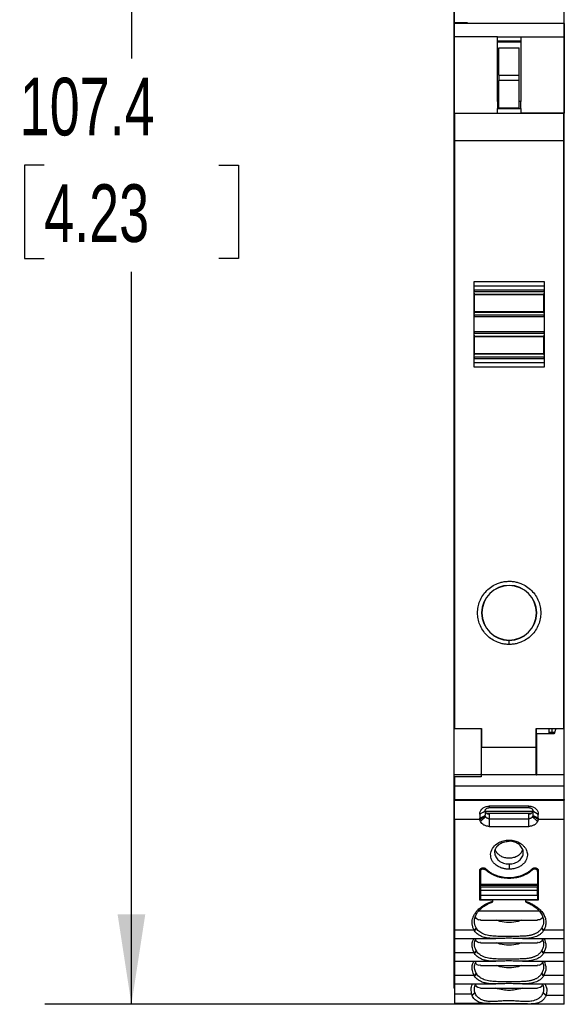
# Model space of a CAD drawing. Header units: millimetres. Extents: x 13 to 546, y 13 to 419.
# Tile 2 of 13: x 178 to 218, y 145 to 217. Entities that reach past the tile are written whole.
import ezdxf

# ---------------------------------------------------------------- set-up
doc = ezdxf.new("R2010")
doc.units = ezdxf.units.MM
doc.header["$LTSCALE"] = 2
doc.layers.add('DIMENSIONS', color=140, linetype='Continuous', lineweight=25)
doc.styles.add('SLDTEXTSTYLE0', font='TXT', dxfattribs={"width": 0.7})
doc.dimstyles.new('SLDDIMSTYLE1', dxfattribs={"dimtxt": 4.316016, "dimasz": 6.604, "dimexe": 0, "dimexo": 0.0625, "dimgap": 1.079004, "dimtad": 0, "dimtih": 1, "dimtoh": 1, "dimrnd": 1e-09, "dimzin": 12, "dimdsep": 46, "dimtxsty": 'SLDTEXTSTYLE0', "dimsah": 1, "dimcen": 0.09, "dimadec": 0, "dimazin": 3, "dimtfac": 1, "dimtofl": 0, "dimtmove": 0, "dimatfit": 3, "dimfxl": 0, "dimfrac": 2, "dimtolj": 1, "dimtzin": 12, "dimarcsym": 0})

# ---------------------------------------------------------------- blocks, each defined once
blk = doc.blocks.new('_D_1')
at = {"layer": 'DIMENSIONS'}
for p, q in [((215.604, 252.252), (180.01, 252.252)), ((186.36, 252.252), (186.36, 214.289)), ((179.947, 206.463), (178.498, 206.463)), ((178.498, 206.463), (178.498, 199.603)), ((192.772, 206.463), (194.222, 206.463)), ((194.222, 206.463), (194.222, 199.603)), ((178.498, 199.603), (179.947, 199.603)), ((194.222, 199.603), (192.772, 199.603)), ((186.36, 144.83), (186.36, 198.637)), ((215.604, 144.83), (180.01, 144.83))]:
    blk.add_line(p, q, dxfattribs=at)
for points in [[(186.36, 252.252), (185.344, 245.648), (187.376, 245.648)], [(186.36, 144.83), (187.376, 151.434), (185.344, 151.434)]]:
    blk.add_solid(points, dxfattribs=at)
at = {"layer": 'DIMENSIONS', "char_height": 4.2333, "attachment_point": 1, "style": 'SLDTEXTSTYLE0'}
for s, insert in [('107.4', (178.152, 212.886)), ('4.23', (179.947, 205.06))]:
    blk.add_mtext(s, dxfattribs=dict(at, insert=insert))

msp = doc.modelspace()

# ---------------------------------------------------------------- linework, layer by layer
for p, q in [((210.044, 217.78), (210.044, 216.844)), ((210.094, 216.928), (210.094, 218.371)), ((218.144, 216.884), (218.144, 218.371)), ((210.056, 216.844), (210.044, 216.844)), ((210.044, 216.844), (210.044, 215.544)), ((210.056, 207.414), (210.056, 216.884)), ((210.056, 216.884), (210.063, 216.882)), ((210.056, 216.884), (218.156, 216.884)), ((218.148, 216.882), (210.063, 216.882)), ((211.044, 216.928), (210.094, 216.928)), ((210.094, 216.884), (210.094, 216.928)), ((211.044, 216.928), (211.044, 216.884)), ((218.148, 216.882), (218.156, 216.884)), ((218.156, 207.414), (218.156, 216.884)), ((210.044, 215.544), (210.056, 215.544)), ((210.044, 215.544), (210.044, 207.314)), ((210.072, 215.882), (210.072, 210.281)), ((213.256, 215.881), (210.072, 215.882)), ((213.256, 211.131), (213.256, 215.881)), ((213.256, 215.881), (214.956, 215.881)), ((214.956, 215.569), (213.256, 215.569)), ((214.956, 215.544), (213.256, 215.544)), ((214.956, 215.881), (218.139, 215.882)), ((214.956, 215.881), (214.956, 211.131)), ((218.139, 215.882), (218.139, 210.281)), ((213.256, 215.515), (214.956, 215.515)), ((213.344, 213.081), (213.344, 215.081)), ((213.344, 215.081), (214.844, 215.081)), ((214.844, 213.081), (214.844, 215.081)), ((213.344, 213.081), (214.844, 213.081)), ((213.344, 213.081), (213.344, 212.681)), ((214.844, 212.681), (213.344, 212.681)), ((213.344, 210.681), (213.344, 212.681)), ((214.844, 212.681), (214.844, 213.081)), ((214.844, 210.681), (214.844, 212.681)), ((213.344, 211.131), (213.237, 211.131)), ((213.256, 211.131), (213.256, 210.616)), ((213.256, 210.616), (214.956, 210.616)), ((213.256, 210.266), (213.256, 210.616)), ((213.344, 210.681), (214.844, 210.681)), ((214.956, 211.131), (214.844, 211.131)), ((214.956, 210.616), (214.956, 211.131)), ((214.956, 210.616), (214.956, 210.266)), ((210.072, 210.281), (210.084, 210.258)), ((210.072, 210.281), (213.256, 210.281)), ((218.127, 210.258), (210.084, 210.258)), ((214.956, 210.266), (213.256, 210.266)), ((218.139, 210.281), (214.956, 210.281)), ((218.139, 210.281), (218.127, 210.258)), ((218.11, 208.258), (210.101, 208.258)), ((210.101, 208.258), (210.101, 165.094)), ((218.11, 165.094), (218.11, 208.258)), ((210.067, 207.314), (210.044, 207.314)), ((210.044, 207.314), (210.044, 165.681)), ((210.067, 207.414), (210.056, 207.414)), ((210.067, 165.881), (210.067, 207.414)), ((218.144, 207.414), (218.156, 207.414)), ((218.144, 165.881), (218.144, 207.414)), ((218.144, 205.761), (218.15, 205.761)), ((218.154, 202.011), (218.144, 202.011)), ((211.532, 197.931), (216.679, 197.931)), ((211.532, 191.631), (211.532, 197.931)), ((211.541, 197.289), (211.541, 197.581)), ((216.67, 197.581), (211.541, 197.581)), ((216.67, 197.581), (216.67, 197.289)), ((216.679, 197.931), (216.679, 191.631)), ((216.67, 197.289), (211.541, 197.289)), ((211.555, 196.959), (211.543, 197.194)), ((211.543, 197.194), (216.668, 197.194)), ((216.656, 196.959), (211.555, 196.959)), ((211.556, 195.681), (211.556, 196.956)), ((211.556, 196.956), (216.656, 196.956)), ((216.644, 195.681), (216.644, 196.956)), ((216.668, 197.194), (216.656, 196.959)), ((216.656, 195.681), (216.656, 196.956)), ((211.541, 194.214), (211.541, 195.349)), ((211.541, 195.349), (216.67, 195.349)), ((211.543, 195.444), (211.555, 195.679)), ((216.668, 195.444), (211.543, 195.444)), ((211.555, 195.679), (216.656, 195.679)), ((216.656, 195.681), (211.556, 195.681)), ((216.656, 195.679), (216.668, 195.444)), ((216.67, 195.349), (216.67, 194.214)), ((216.67, 194.214), (211.541, 194.214)), ((211.555, 193.884), (211.543, 194.119)), ((211.543, 194.119), (216.668, 194.119)), ((216.656, 193.884), (211.555, 193.884)), ((211.556, 192.606), (211.556, 193.881)), ((211.556, 193.881), (216.656, 193.881)), ((216.644, 192.606), (216.644, 193.881)), ((216.668, 194.119), (216.656, 193.884)), ((216.656, 192.606), (216.656, 193.881)), ((211.543, 192.369), (211.555, 192.604)), ((211.555, 192.604), (216.656, 192.604)), ((216.656, 192.606), (211.556, 192.606)), ((216.656, 192.604), (216.668, 192.369)), ((211.541, 191.981), (211.541, 192.274)), ((211.541, 192.274), (216.67, 192.274)), ((211.541, 191.981), (216.67, 191.981)), ((216.668, 192.369), (211.543, 192.369)), ((216.67, 192.274), (216.67, 191.981)), ((216.679, 191.631), (211.532, 191.631)), ((214.106, 171.581), (214.106, 171.56)), ((210.044, 165.681), (210.044, 161.681)), ((210.083, 165.881), (210.067, 165.881)), ((218.144, 165.881), (218.128, 165.881)), ((218.144, 165.681), (218.144, 165.881)), ((218.144, 161.681), (218.144, 165.681)), ((210.098, 165.078), (210.101, 165.094)), ((210.098, 165.078), (212.026, 165.078)), ((210.101, 165.094), (212.073, 165.094)), ((212.03, 165.064), (212.026, 165.078)), ((212.068, 165.064), (212.03, 165.064)), ((212.073, 165.094), (212.068, 165.064)), ((212.073, 165.094), (212.073, 163.681)), ((216.088, 165.094), (218.11, 165.094)), ((216.088, 163.681), (216.088, 165.094)), ((216.093, 165.064), (216.088, 165.094)), ((216.131, 165.064), (216.093, 165.064)), ((216.131, 165.064), (216.135, 165.078)), ((216.135, 165.078), (218.113, 165.078)), ((217.044, 164.691), (217.044, 165.078)), ((217.244, 165.078), (217.244, 164.79)), ((217.545, 165.078), (217.403, 164.691)), ((218.11, 165.094), (218.113, 165.078)), ((217.044, 164.691), (216.144, 164.691)), ((216.144, 161.681), (216.144, 164.691)), ((217.432, 164.79), (217.044, 164.79)), ((217.403, 164.691), (217.044, 164.691)), ((216.088, 163.681), (212.073, 163.681)), ((212.056, 161.681), (210.044, 161.681)), ((210.044, 161.681), (210.044, 160.881)), ((210.094, 161.539), (210.094, 160.881)), ((212.044, 161.539), (210.094, 161.539)), ((212.044, 161.681), (212.044, 161.539)), ((216.106, 161.681), (212.056, 161.681)), ((216.106, 161.681), (216.144, 161.681)), ((218.144, 161.681), (216.144, 161.681)), ((218.144, 160.881), (218.144, 161.681)), ((210.044, 160.881), (210.044, 160.781)), ((210.094, 160.881), (210.044, 160.881)), ((210.094, 160.781), (210.044, 160.781)), ((210.044, 160.781), (210.044, 158.983)), ((210.094, 160.881), (218.144, 160.881)), ((210.094, 160.881), (210.094, 159.881)), ((218.144, 159.881), (218.144, 160.881)), ((210.094, 159.881), (218.144, 159.881)), ((210.094, 159.835), (210.094, 159.881)), ((210.094, 159.835), (218.144, 159.835)), ((210.094, 158.392), (210.094, 159.835)), ((218.144, 159.881), (218.144, 159.835)), ((218.144, 158.392), (218.144, 159.835)), ((215.544, 159.388), (212.644, 159.388)), ((212.644, 159.388), (212.644, 159.275)), ((212.644, 159.275), (215.544, 159.275)), ((215.544, 159.275), (215.544, 159.388)), ((210.044, 158.983), (210.044, 151.691)), ((210.094, 158.983), (210.044, 158.983)), ((211.953, 158.392), (210.094, 158.392)), ((210.094, 158.392), (210.094, 150.278)), ((211.944, 158.798), (211.944, 158.501)), ((211.944, 158.501), (212.344, 158.706)), ((211.953, 158.392), (212.351, 158.66)), ((212.371, 158.609), (211.992, 158.269)), ((212.344, 158.951), (212.344, 158.713)), ((212.344, 158.706), (212.344, 158.713)), ((215.829, 158.983), (212.359, 158.983)), ((212.458, 158.862), (215.731, 158.862)), ((212.644, 158.805), (212.644, 158.46)), ((212.644, 158.46), (212.644, 157.896)), ((212.644, 158.46), (215.544, 158.46)), ((215.544, 158.46), (215.544, 158.805)), ((215.544, 157.896), (215.544, 158.46)), ((216.196, 158.269), (215.817, 158.609)), ((216.236, 158.392), (215.837, 158.66)), ((216.244, 158.781), (215.844, 159.005)), ((215.844, 158.951), (215.844, 158.713)), ((215.844, 158.713), (215.844, 158.706)), ((216.244, 158.501), (215.844, 158.706)), ((218.144, 158.392), (216.236, 158.392)), ((216.244, 158.501), (216.244, 158.781)), ((218.144, 150.278), (218.144, 158.392)), ((212.644, 157.896), (215.544, 157.896)), ((214.092, 156.888), (214.095, 156.807)), ((211.994, 154.776), (211.994, 154.592)), ((212.213, 154.852), (212.213, 154.761)), ((212.382, 154.698), (212.382, 154.787)), ((214.094, 155.144), (214.094, 154.753)), ((215.806, 154.787), (215.806, 154.698)), ((215.976, 154.761), (215.976, 154.852)), ((216.194, 154.776), (216.194, 154.592)), ((211.944, 152.484), (211.944, 154.662)), ((211.994, 154.592), (211.994, 153.653)), ((216.194, 154.592), (216.194, 153.653)), ((216.244, 154.662), (216.244, 152.484)), ((211.994, 153.653), (216.194, 153.653)), ((211.994, 153.653), (211.994, 153.574)), ((211.994, 153.574), (216.194, 153.574)), ((211.994, 153.431), (211.994, 153.574)), ((216.194, 153.431), (211.994, 153.431)), ((211.994, 153.431), (211.994, 153.179)), ((216.194, 153.574), (216.194, 153.653)), ((216.194, 153.574), (216.194, 153.431)), ((216.194, 153.179), (216.194, 153.431)), ((211.994, 153.092), (211.944, 153.092)), ((216.194, 153.179), (211.994, 153.179)), ((211.994, 153.179), (211.994, 152.834)), ((216.194, 152.834), (211.994, 152.834)), ((211.994, 152.834), (211.994, 152.492)), ((216.194, 152.834), (216.194, 153.179)), ((216.244, 153.092), (216.194, 153.092)), ((216.194, 152.834), (216.194, 152.492)), ((212.894, 152.484), (211.944, 152.484)), ((216.194, 152.492), (211.994, 152.492)), ((212.894, 152.484), (212.894, 152.492)), ((212.894, 152.403), (212.894, 152.484)), ((212.894, 152.347), (212.894, 152.403)), ((215.294, 152.492), (215.294, 152.484)), ((215.294, 152.484), (215.294, 152.403)), ((216.244, 152.484), (215.294, 152.484)), ((215.294, 152.403), (215.294, 152.347)), ((210.044, 151.691), (210.044, 151.012)), ((210.094, 151.691), (210.044, 151.691)), ((211.876, 151.691), (216.312, 151.691)), ((210.044, 151.012), (210.094, 151.012)), ((210.044, 151.012), (210.044, 150.025)), ((211.684, 150.442), (211.536, 150.278)), ((211.993, 151.012), (216.194, 151.012)), ((216.653, 150.278), (216.503, 150.444)), ((210.044, 150.025), (210.044, 149.346)), ((210.094, 150.025), (210.044, 150.025)), ((211.536, 150.278), (210.094, 150.278)), ((210.094, 150.278), (210.094, 149.66)), ((211.562, 150.234), (211.709, 150.402)), ((216.479, 150.403), (216.626, 150.234)), ((218.144, 150.278), (216.653, 150.278)), ((218.144, 149.66), (218.144, 150.278)), ((210.044, 149.346), (210.094, 149.346)), ((210.044, 149.346), (210.044, 148.359)), ((210.094, 149.682), (210.094, 148.613)), ((210.094, 149.66), (213.135, 149.66)), ((211.993, 149.346), (216.194, 149.346)), ((215.096, 149.66), (218.144, 149.66)), ((218.144, 148.613), (218.144, 149.66)), ((210.044, 148.359), (210.044, 147.681)), ((210.094, 148.359), (210.044, 148.359)), ((211.536, 148.613), (210.094, 148.613)), ((210.094, 148.613), (210.094, 147.995)), ((211.684, 148.777), (211.536, 148.613)), ((211.562, 148.569), (211.709, 148.736)), ((216.479, 148.737), (216.626, 148.568)), ((216.653, 148.613), (216.503, 148.779)), ((218.144, 148.613), (216.653, 148.613)), ((218.144, 147.995), (218.144, 148.613)), ((210.044, 147.681), (210.094, 147.681)), ((210.044, 147.681), (210.044, 146.694)), ((210.094, 148.017), (210.094, 146.947)), ((210.094, 147.995), (213.135, 147.995)), ((211.993, 147.681), (216.194, 147.681)), ((215.096, 147.995), (218.144, 147.995)), ((218.144, 146.947), (218.144, 147.995)), ((211.536, 146.947), (210.094, 146.947)), ((210.094, 146.947), (210.094, 146.329)), ((211.684, 147.111), (211.536, 146.947)), ((211.562, 146.903), (211.709, 147.07)), ((216.479, 147.072), (216.626, 146.903)), ((216.653, 146.947), (216.503, 147.113)), ((218.144, 146.947), (216.653, 146.947)), ((218.144, 146.329), (218.144, 146.947)), ((210.044, 146.694), (210.044, 146.015)), ((210.094, 146.694), (210.044, 146.694)), ((210.094, 146.329), (213.135, 146.329)), ((210.094, 146.329), (210.094, 145.578)), ((215.096, 146.329), (218.144, 146.329)), ((218.144, 145.5), (218.144, 146.329)), ((210.094, 146.015), (210.044, 146.015)), ((211.35, 145.565), (210.094, 145.578)), ((211.592, 145.707), (211.371, 145.502)), ((211.602, 145.676), (211.384, 145.469)), ((211.995, 146.015), (216.192, 146.015)), ((216.807, 145.466), (216.585, 145.677)), ((216.595, 145.709), (216.819, 145.5)), ((216.823, 145.513), (218.144, 145.5)), ((212.52, 144.879), (210.094, 144.9)), ((218.144, 144.83), (215.655, 144.851))]:
    msp.add_line(p, q)
for radius, start, end in [(2.021, 90, 270), (2, 90, 270), (2.021, 270, 90), (2, 270, 90)]:
    msp.add_arc((214.106, 173.581), radius, start, end)
msp.add_ellipse((212.056, 163.681), major_axis=(0, 2), ratio=0.008727, start_param=4.712389, end_param=5.475984)
for points, knots in [([(210.063, 216.882), (210.064, 216.881), (210.064, 216.879), (210.065, 216.863), (210.066, 216.838), (210.067, 216.804), (210.067, 216.763), (210.068, 216.715), (210.069, 216.662), (210.069, 216.604), (210.07, 216.543), (210.07, 216.478), (210.071, 216.412), (210.071, 216.344), (210.071, 216.276), (210.072, 216.207), (210.072, 216.14), (210.072, 216.073), (210.072, 216.008), (210.072, 215.944), (210.072, 215.903), (210.072, 215.882)], [0, 0, 0, 0, 0.066247, 0.130982, 0.194205, 0.255914, 0.316111, 0.374796, 0.431967, 0.487626, 0.541771, 0.594404, 0.645523, 0.69513, 0.743223, 0.789802, 0.834869, 0.878422, 0.920461, 0.960987, 1, 1, 1, 1]), ([(218.148, 216.882), (218.147, 216.881), (218.147, 216.88), (218.146, 216.866), (218.145, 216.844), (218.144, 216.801), (218.143, 216.724), (218.141, 216.594), (218.14, 216.435), (218.14, 216.257), (218.139, 216.071), (218.139, 215.945), (218.139, 215.882)], [0, 0, 0, 0, 0.06026, 0.120023, 0.179828, 0.240212, 0.370004, 0.500136, 0.629927, 0.760057, 0.879946, 1, 1, 1, 1]), ([(210.084, 210.258), (210.084, 210.256), (210.085, 210.253), (210.086, 210.237), (210.087, 210.213), (210.088, 210.182), (210.089, 210.143), (210.09, 210.097), (210.091, 210.045), (210.092, 209.987), (210.093, 209.924), (210.094, 209.856), (210.094, 209.785), (210.095, 209.709), (210.096, 209.63), (210.096, 209.549), (210.097, 209.465), (210.097, 209.38), (210.098, 209.293), (210.098, 209.204), (210.099, 209.116), (210.099, 209.027), (210.1, 208.938), (210.1, 208.849), (210.1, 208.761), (210.1, 208.674), (210.101, 208.588), (210.101, 208.503), (210.101, 208.42), (210.101, 208.339), (210.101, 208.285), (210.101, 208.258)], [0, 0, 0, 0, 0.043313, 0.085995, 0.128046, 0.169467, 0.210257, 0.250416, 0.289945, 0.328843, 0.36711, 0.404747, 0.441753, 0.478128, 0.513872, 0.548986, 0.583469, 0.617321, 0.650543, 0.683133, 0.715093, 0.746423, 0.777121, 0.807189, 0.836625, 0.865431, 0.893607, 0.921151, 0.948065, 0.974348, 1, 1, 1, 1]), ([(218.11, 208.258), (218.11, 208.307), (218.11, 208.406), (218.11, 208.558), (218.111, 208.714), (218.111, 208.873), (218.112, 209.034), (218.113, 209.196), (218.113, 209.355), (218.114, 209.51), (218.116, 209.658), (218.117, 209.797), (218.118, 209.923), (218.12, 210.034), (218.121, 210.127), (218.123, 210.197), (218.125, 210.246), (218.127, 210.254), (218.127, 210.258)], [0, 0, 0, 0, 0.046965, 0.096003, 0.147112, 0.200292, 0.255545, 0.312868, 0.372263, 0.433729, 0.497266, 0.562874, 0.630553, 0.700302, 0.772121, 0.846011, 0.921971, 1, 1, 1, 1]), ([(211.541, 197.581), (211.541, 197.601), (211.541, 197.644), (211.541, 197.708), (211.54, 197.773), (211.539, 197.834), (211.538, 197.886), (211.537, 197.924), (211.536, 197.929), (211.535, 197.931)], [0, 0, 0, 0, 0.109503, 0.23014, 0.361901, 0.504779, 0.658762, 0.82384, 1, 1, 1, 1]), ([(216.676, 197.931), (216.675, 197.931), (216.675, 197.93), (216.674, 197.921), (216.673, 197.898), (216.672, 197.849), (216.671, 197.775), (216.67, 197.713), (216.67, 197.648), (216.67, 197.604), (216.67, 197.581)], [0, 0, 0, 0, 0.079713, 0.159454, 0.240478, 0.499402, 0.628052, 0.759696, 0.879124, 1, 1, 1, 1]), ([(211.535, 191.631), (211.536, 191.632), (211.536, 191.634), (211.537, 191.648), (211.538, 191.668), (211.539, 191.695), (211.539, 191.726), (211.54, 191.761), (211.54, 191.797), (211.541, 191.835), (211.541, 191.873), (211.541, 191.91), (211.541, 191.946), (211.541, 191.97), (211.541, 191.981)], [0, 0, 0, 0, 0.104177, 0.204566, 0.301168, 0.39398, 0.483002, 0.568235, 0.649676, 0.727326, 0.801183, 0.871248, 0.937521, 1, 1, 1, 1]), ([(216.67, 191.981), (216.67, 191.967), (216.67, 191.938), (216.67, 191.894), (216.67, 191.821), (216.671, 191.747), (216.672, 191.687), (216.673, 191.655), (216.675, 191.635), (216.675, 191.633), (216.676, 191.631)], [0, 0, 0, 0, 0.079701, 0.159431, 0.240444, 0.499354, 0.628007, 0.759663, 0.879106, 1, 1, 1, 1]), ([(214.106, 171.26), (214.057, 171.261), (213.959, 171.263), (213.814, 171.277), (213.67, 171.3), (213.529, 171.331), (213.388, 171.372), (213.148, 171.459), (212.822, 171.627), (212.453, 171.929), (212.151, 172.298), (211.939, 172.71), (211.811, 173.144), (211.771, 173.581), (211.811, 174.019), (211.938, 174.452), (212.151, 174.865), (212.453, 175.234), (212.822, 175.536), (213.191, 175.726), (213.527, 175.835), (213.814, 175.892), (214.008, 175.899), (214.106, 175.902)], [0, 0, 0, 0, 0.0201449, 0.0401343, 0.0600475, 0.0799647, 0.0999661, 0.1201308, 0.1850753, 0.2500933, 0.3150378, 0.3800559, 0.4400059, 0.5000289, 0.559979, 0.6200019, 0.6849464, 0.7499644, 0.8149089, 0.879927, 0.9200424, 0.9598528, 1, 1, 1, 1]), ([(214.106, 175.902), (214.154, 175.902), (214.252, 175.9), (214.397, 175.886), (214.541, 175.863), (214.682, 175.831), (214.823, 175.791), (215.063, 175.704), (215.389, 175.536), (215.758, 175.234), (216.06, 174.865), (216.273, 174.453), (216.4, 174.019), (216.44, 173.582), (216.4, 173.144), (216.273, 172.711), (216.06, 172.298), (215.758, 171.929), (215.389, 171.627), (215.02, 171.436), (214.684, 171.327), (214.397, 171.271), (214.203, 171.264), (214.106, 171.26)], [0, 0, 0, 0, 0.020145, 0.040134, 0.060047, 0.079965, 0.099966, 0.120131, 0.185075, 0.250093, 0.315038, 0.380056, 0.440006, 0.500029, 0.559979, 0.620002, 0.684946, 0.749964, 0.814909, 0.879927, 0.920042, 0.959853, 1, 1, 1, 1]), ([(214.106, 171.26), (214.106, 171.339), (214.106, 171.415), (214.106, 171.527), (214.106, 171.559), (214.106, 171.56)], [0, 0, 0, 0, 0.5, 0.5, 1, 1, 1, 1]), ([(210.098, 165.078), (210.098, 165.113), (210.097, 165.184), (210.097, 165.283), (210.096, 165.375), (210.095, 165.459), (210.094, 165.537), (210.093, 165.608), (210.091, 165.687), (210.09, 165.767), (210.088, 165.833), (210.086, 165.874), (210.084, 165.879), (210.083, 165.881)], [0, 0, 0, 0, 0.072127, 0.143546, 0.214543, 0.285405, 0.356424, 0.427888, 0.500081, 0.625786, 0.749973, 0.874194, 1, 1, 1, 1]), ([(218.113, 165.078), (218.113, 165.113), (218.114, 165.184), (218.114, 165.283), (218.115, 165.375), (218.116, 165.459), (218.117, 165.537), (218.118, 165.608), (218.12, 165.687), (218.121, 165.767), (218.123, 165.833), (218.125, 165.874), (218.127, 165.879), (218.128, 165.881)], [0, 0, 0, 0, 0.072127, 0.143546, 0.214543, 0.285405, 0.356424, 0.427888, 0.500081, 0.625786, 0.749973, 0.874194, 1, 1, 1, 1]), ([(216.093, 165.064), (216.093, 165.029), (216.092, 164.958), (216.091, 164.843), (216.091, 164.724), (216.09, 164.6), (216.09, 164.474), (216.089, 164.344), (216.089, 164.213), (216.088, 164.08), (216.088, 163.947), (216.088, 163.814), (216.088, 163.726), (216.088, 163.681)], [0, 0, 0, 0, 0.095173, 0.189493, 0.28296, 0.375575, 0.467336, 0.558245, 0.648302, 0.737505, 0.825856, 0.913354, 1, 1, 1, 1]), ([(217.403, 164.691), (217.409, 164.707), (217.421, 164.737), (217.428, 164.77), (217.427, 164.788), (217.421, 164.789), (217.418, 164.789)], [0, 0, 0, 0, 0.277272, 0.544021, 0.806088, 1, 1, 1, 1]), ([(212.056, 161.681), (212.056, 161.682), (212.057, 161.684), (212.058, 161.698), (212.059, 161.721), (212.06, 161.751), (212.061, 161.789), (212.062, 161.834), (212.063, 161.886), (212.064, 161.943), (212.065, 162.006), (212.065, 162.074), (212.066, 162.146), (212.067, 162.222), (212.068, 162.302), (212.068, 162.384), (212.069, 162.468), (212.069, 162.554), (212.07, 162.642), (212.07, 162.731), (212.071, 162.82), (212.071, 162.91), (212.072, 162.999), (212.072, 163.088), (212.072, 163.177), (212.072, 163.264), (212.073, 163.351), (212.073, 163.436), (212.073, 163.519), (212.073, 163.601), (212.073, 163.655), (212.073, 163.681)], [0, 0, 0, 0, 0.043578, 0.0865063, 0.1287851, 0.1704143, 0.2113939, 0.2517238, 0.2914041, 0.3304348, 0.3688158, 0.4065472, 0.4436289, 0.4800609, 0.5158432, 0.5509759, 0.5854589, 0.6192922, 0.6524757, 0.6850096, 0.7168937, 0.7481282, 0.7787129, 0.8086478, 0.8379331, 0.8665686, 0.8945544, 0.9218904, 0.9485767, 0.9746132, 1, 1, 1, 1]), ([(216.106, 161.681), (216.105, 161.682), (216.104, 161.684), (216.103, 161.698), (216.102, 161.721), (216.101, 161.751), (216.1, 161.789), (216.099, 161.834), (216.098, 161.886), (216.097, 161.943), (216.096, 162.006), (216.096, 162.074), (216.095, 162.146), (216.094, 162.222), (216.093, 162.302), (216.093, 162.384), (216.092, 162.468), (216.092, 162.554), (216.091, 162.642), (216.091, 162.731), (216.09, 162.82), (216.09, 162.91), (216.089, 162.999), (216.089, 163.088), (216.089, 163.177), (216.089, 163.264), (216.088, 163.351), (216.088, 163.436), (216.088, 163.519), (216.088, 163.601), (216.088, 163.655), (216.088, 163.681)], [0, 0, 0, 0, 0.043578, 0.086506, 0.128785, 0.170414, 0.211394, 0.251724, 0.291404, 0.330435, 0.368816, 0.406547, 0.443629, 0.480061, 0.515843, 0.550976, 0.585459, 0.619292, 0.652476, 0.68501, 0.716894, 0.748128, 0.778713, 0.808648, 0.837933, 0.866569, 0.894554, 0.92189, 0.948577, 0.974613, 1, 1, 1, 1]), ([(211.944, 158.798), (211.944, 158.974), (212.12, 159.28), (212.487, 159.388), (212.644, 159.388)], [0, 0, 0, 0, 0.897598, 1.570797, 1.570797, 1.570797, 1.570797]), ([(212.344, 159.052), (212.345, 159.065), (212.347, 159.09), (212.36, 159.126), (212.38, 159.158), (212.403, 159.185), (212.439, 159.216), (212.493, 159.247), (212.567, 159.27), (212.619, 159.273), (212.644, 159.275)], [0, 0, 0, 0, 0.1140649, 0.2219556, 0.3228364, 0.4158347, 0.5002428, 0.6745462, 0.8416585, 1, 1, 1, 1]), ([(215.544, 159.388), (215.754, 159.388), (216.116, 159.24), (216.244, 158.93), (216.244, 158.798), (216.244, 158.792), (216.244, 158.786), (216.244, 158.781)], [-1.599882, -1.599882, -1.599882, -1.599882, -0.702284, -0.029086, -0.029086, -0.029086, 0, 0, 0, 0]), ([(215.544, 159.275), (215.559, 159.274), (215.589, 159.273), (215.633, 159.265), (215.675, 159.253), (215.713, 159.236), (215.766, 159.206), (215.828, 159.146), (215.838, 159.086), (215.844, 159.052)], [0, 0, 0, 0, 0.094727, 0.189105, 0.282999, 0.376183, 0.468431, 0.708614, 1, 1, 1, 1]), ([(212.344, 159.005), (212.316, 158.99), (212.244, 158.951), (212.111, 158.883), (212.005, 158.829), (211.944, 158.798)], [0, 0, 0, 0, 0.208638, 0.541958, 1, 1, 1, 1]), ([(211.953, 158.392), (211.947, 158.422), (211.944, 158.453), (211.944, 158.484), (211.944, 158.489), (211.944, 158.495), (211.944, 158.501)], [-1.5998835, -1.5998835, -1.5998835, -1.5998835, -1.4432162, -1.4432162, -1.4432162, -1.414129, -1.414129, -1.414129, -1.414129]), ([(211.992, 158.269), (211.984, 158.289), (211.967, 158.329), (211.957, 158.371), (211.953, 158.392)], [0, 0, 0, 0, 0.500001, 1, 1, 1, 1]), ([(212.344, 159.058), (212.345, 159.043), (212.347, 159.013), (212.361, 158.969), (212.378, 158.942), (212.386, 158.929)], [0, 0, 0, 0, 0.335172, 0.664885, 1, 1, 1, 1]), ([(212.344, 159.052), (212.344, 159.045), (212.344, 159.031), (212.344, 159.014), (212.344, 159.005)], [0, 0, 0, 0, 0.471084, 1, 1, 1, 1]), ([(212.644, 158.46), (212.628, 158.461), (212.595, 158.462), (212.547, 158.472), (212.502, 158.489), (212.454, 158.515), (212.416, 158.547), (212.388, 158.581), (212.377, 158.599), (212.371, 158.609)], [0, 0, 0, 0, 0.1426524, 0.2856186, 0.4286459, 0.5716558, 0.7857046, 0.8918325, 1, 1, 1, 1]), ([(212.386, 158.929), (212.396, 158.916), (212.416, 158.891), (212.454, 158.86), (212.497, 158.836), (212.545, 158.818), (212.594, 158.807), (212.628, 158.805), (212.644, 158.805)], [0, 0, 0, 0, 0.172575, 0.342779, 0.510617, 0.676095, 0.839221, 1, 1, 1, 1]), ([(215.544, 158.805), (215.561, 158.805), (215.594, 158.807), (215.644, 158.818), (215.691, 158.836), (215.734, 158.86), (215.773, 158.891), (215.792, 158.916), (215.802, 158.929)], [0, 0, 0, 0, 0.160779, 0.323905, 0.489383, 0.657221, 0.827425, 1, 1, 1, 1]), ([(215.817, 158.609), (215.815, 158.604), (215.805, 158.587), (215.78, 158.554), (215.74, 158.519), (215.693, 158.492), (215.646, 158.473), (215.596, 158.462), (215.561, 158.461), (215.544, 158.46)], [0, 0, 0, 0, 0.053554, 0.199955, 0.399825, 0.549928, 0.700115, 0.850214, 1, 1, 1, 1]), ([(215.802, 158.929), (215.811, 158.942), (215.827, 158.969), (215.842, 159.013), (215.843, 159.043), (215.844, 159.058)], [0, 0, 0, 0, 0.335115, 0.664828, 1, 1, 1, 1]), ([(215.844, 159.052), (215.844, 159.045), (215.844, 159.031), (215.844, 159.014), (215.844, 159.005)], [0, 0, 0, 0, 0.469397, 1, 1, 1, 1]), ([(216.236, 158.392), (216.231, 158.371), (216.222, 158.329), (216.205, 158.289), (216.196, 158.269)], [0, 0, 0, 0, 0.499999, 1, 1, 1, 1]), ([(216.244, 158.501), (216.244, 158.495), (216.244, 158.489), (216.244, 158.484), (216.244, 158.453), (216.241, 158.422), (216.236, 158.392)], [-1.5998821, -1.5998821, -1.5998821, -1.5998821, -1.5707963, -1.5707963, -1.5707963, -1.4141289, -1.4141289, -1.4141289, -1.4141289]), ([(212.644, 157.896), (212.621, 157.897), (212.575, 157.898), (212.505, 157.908), (212.425, 157.925), (212.337, 157.954), (212.217, 158.012), (212.083, 158.11), (212.023, 158.216), (211.992, 158.269)], [0, 0, 0, 0, 0.082364, 0.165955, 0.251626, 0.378679, 0.503333, 0.74949, 1, 1, 1, 1]), ([(216.196, 158.269), (216.185, 158.247), (216.163, 158.203), (216.119, 158.143), (216.068, 158.089), (216.008, 158.04), (215.937, 157.995), (215.851, 157.954), (215.752, 157.922), (215.649, 157.9), (215.579, 157.897), (215.544, 157.896)], [0, 0, 0, 0, 0.102326, 0.201733, 0.299683, 0.397709, 0.497336, 0.621777, 0.748773, 0.876201, 1, 1, 1, 1]), ([(214.094, 154.753), (214.058, 154.754), (213.986, 154.755), (213.879, 154.765), (213.774, 154.782), (213.67, 154.805), (213.552, 154.839), (213.422, 154.889), (213.239, 154.982), (213.048, 155.121), (212.882, 155.318), (212.782, 155.525), (212.738, 155.741), (212.752, 156.031), (212.91, 156.381), (213.215, 156.644), (213.493, 156.78), (213.691, 156.842), (213.892, 156.881), (214.025, 156.886), (214.092, 156.888)], [0, 0, 0, 0, 0.025549, 0.050896, 0.076208, 0.101651, 0.12739, 0.165648, 0.204371, 0.28246, 0.350406, 0.417902, 0.482179, 0.54691, 0.676437, 0.803253, 0.854339, 0.905611, 0.95304, 1, 1, 1, 1]), ([(213.044, 155.967), (213.045, 155.995), (213.047, 156.049), (213.062, 156.126), (213.083, 156.196), (213.11, 156.259), (213.139, 156.316), (213.171, 156.365), (213.202, 156.408), (213.232, 156.445), (213.261, 156.476), (213.286, 156.501), (213.308, 156.521), (213.325, 156.537), (213.338, 156.548), (213.347, 156.555), (213.399, 156.597), (213.507, 156.668), (213.69, 156.747), (213.863, 156.789), (214, 156.805), (214.069, 156.806), (214.095, 156.807)], [0, 0, 0, 0, 0.064223, 0.123773, 0.178883, 0.229706, 0.27628, 0.318445, 0.356201, 0.38956, 0.418532, 0.443125, 0.463345, 0.479197, 0.490685, 0.49781, 0.500574, 0.625463, 0.750395, 0.875022, 0.952825, 1, 1, 1, 1]), ([(214.092, 156.888), (214.126, 156.888), (214.196, 156.887), (214.299, 156.877), (214.402, 156.86), (214.504, 156.837), (214.616, 156.804), (214.737, 156.759), (214.905, 156.674), (215.084, 156.55), (215.248, 156.378), (215.353, 156.207), (215.417, 156.036), (215.46, 155.8), (215.418, 155.536), (215.277, 155.276), (215.129, 155.118), (214.985, 155.009), (214.865, 154.938), (214.739, 154.877), (214.598, 154.825), (214.441, 154.785), (214.269, 154.758), (214.153, 154.755), (214.094, 154.753)], [0, 0, 0, 0, 0.024504, 0.048993, 0.073619, 0.09853, 0.123868, 0.157653, 0.192448, 0.263825, 0.323009, 0.381841, 0.43092, 0.48075, 0.594299, 0.664403, 0.735788, 0.771125, 0.807233, 0.842301, 0.876457, 0.917668, 0.958612, 1, 1, 1, 1]), ([(214.094, 155.144), (214.163, 155.144), (214.232, 155.149), (214.367, 155.17), (214.433, 155.186), (214.56, 155.227), (214.621, 155.252), (214.735, 155.312), (214.788, 155.346), (214.935, 155.461), (215.012, 155.551), (215.091, 155.7), (215.111, 155.752), (215.137, 155.858), (215.144, 155.912), (215.144, 156.02), (215.137, 156.075), (215.111, 156.182), (215.091, 156.234), (215.013, 156.386), (214.935, 156.48), (214.79, 156.597), (214.736, 156.632), (214.622, 156.694), (214.561, 156.72), (214.434, 156.763), (214.368, 156.779), (214.233, 156.801), (214.164, 156.807), (214.095, 156.807)], [0.5, 0.5, 0.5, 0.5, 0.53125, 0.53125, 0.5625, 0.5625, 0.59375, 0.59375, 0.625, 0.625, 0.6875, 0.6875, 0.71875, 0.71875, 0.75, 0.75, 0.78125, 0.78125, 0.8125, 0.8125, 0.875, 0.875, 0.90625, 0.90625, 0.9375, 0.9375, 0.96875, 0.96875, 1, 1, 1, 1]), ([(213.044, 155.967), (213.044, 155.967), (213.044, 155.966), (213.044, 155.911), (213.051, 155.857), (213.078, 155.751), (213.098, 155.7), (213.177, 155.55), (213.255, 155.459), (213.4, 155.346), (213.453, 155.312), (213.568, 155.252), (213.629, 155.227), (213.755, 155.186), (213.821, 155.17), (213.957, 155.149), (214.025, 155.144), (214.094, 155.144)], [0, 0, 0, 0, 0.0002474, 0.0002474, 0.0314974, 0.0314974, 0.0627474, 0.0627474, 0.1252474, 0.1252474, 0.1564974, 0.1564974, 0.1877474, 0.1877474, 0.2189974, 0.2189974, 0.2502474, 0.2502474, 0.2502474, 0.2502474]), ([(213.084, 156.184), (213.086, 156.176), (213.101, 156.087), (213.213, 155.937), (213.416, 155.755), (213.685, 155.63), (213.989, 155.571), (214.302, 155.583), (214.597, 155.664), (214.846, 155.809), (215.026, 155.989), (215.078, 156.128), (215.102, 156.19)], [0, 0, 0, 0, 0.010991, 0.125186, 0.235556, 0.348923, 0.462283, 0.572603, 0.68672, 0.798466, 0.910264, 1, 1, 1, 1]), ([(211.944, 154.662), (211.945, 154.675), (211.947, 154.702), (211.964, 154.74), (211.994, 154.78), (212.042, 154.819), (212.112, 154.847), (212.19, 154.858), (212.267, 154.849), (212.339, 154.824), (212.375, 154.794), (212.392, 154.779)], [0, 0, 0, 0, 0.084567, 0.167338, 0.252006, 0.377022, 0.501422, 0.62578, 0.750294, 0.874794, 1, 1, 1, 1]), ([(212.392, 154.779), (212.421, 154.751), (212.479, 154.695), (212.575, 154.618), (212.676, 154.545), (212.783, 154.478), (212.896, 154.417), (213.015, 154.361), (213.17, 154.297), (213.368, 154.233), (213.685, 154.163), (214.094, 154.127), (214.504, 154.163), (214.821, 154.233), (215.05, 154.307), (215.264, 154.4), (215.461, 154.509), (215.641, 154.635), (215.744, 154.731), (215.796, 154.779)], [0, 0, 0, 0, 0.035832, 0.071317, 0.106606, 0.141847, 0.177192, 0.212791, 0.248792, 0.312216, 0.376266, 0.500044, 0.623822, 0.687855, 0.751297, 0.814, 0.875816, 0.937547, 1, 1, 1, 1]), ([(215.796, 154.779), (215.808, 154.79), (215.83, 154.81), (215.874, 154.832), (215.929, 154.85), (215.999, 154.858), (216.076, 154.847), (216.146, 154.819), (216.2, 154.776), (216.238, 154.722), (216.242, 154.682), (216.244, 154.662)], [0, 0, 0, 0, 0.084316, 0.166484, 0.250271, 0.374688, 0.49916, 0.623482, 0.748584, 0.874321, 1, 1, 1, 1]), ([(212.213, 154.761), (212.198, 154.761), (212.169, 154.759), (212.128, 154.749), (212.09, 154.733), (212.046, 154.705), (212.003, 154.658), (211.997, 154.614), (211.994, 154.592)], [0, 0, 0, 0, 0.128145, 0.250964, 0.373529, 0.500943, 0.750151, 1, 1, 1, 1]), ([(212.213, 154.761), (212.228, 154.76), (212.26, 154.759), (212.305, 154.746), (212.348, 154.727), (212.371, 154.708), (212.382, 154.698)], [0, 0, 0, 0, 0.237884, 0.483725, 0.737707, 1, 1, 1, 1]), ([(215.806, 154.698), (215.779, 154.673), (215.724, 154.623), (215.635, 154.552), (215.54, 154.486), (215.441, 154.424), (215.326, 154.36), (215.196, 154.298), (215.025, 154.229), (214.82, 154.165), (214.503, 154.097), (214.094, 154.061), (213.685, 154.097), (213.368, 154.165), (213.163, 154.229), (212.992, 154.298), (212.808, 154.386), (212.594, 154.513), (212.453, 154.637), (212.382, 154.698)], [0, 0, 0, 0, 0.032845, 0.065573, 0.098299, 0.131133, 0.164189, 0.206708, 0.248891, 0.312253, 0.376338, 0.500061, 0.623785, 0.687851, 0.751231, 0.793402, 0.835933, 0.918126, 1, 1, 1, 1]), ([(215.976, 154.761), (215.959, 154.76), (215.927, 154.759), (215.881, 154.746), (215.839, 154.726), (215.817, 154.708), (215.806, 154.698)], [0, 0, 0, 0, 0.24979, 0.498423, 0.748905, 1, 1, 1, 1]), ([(216.194, 154.592), (216.193, 154.603), (216.192, 154.625), (216.18, 154.657), (216.159, 154.686), (216.123, 154.72), (216.063, 154.754), (216.005, 154.759), (215.976, 154.761)], [0, 0, 0, 0, 0.128039, 0.250995, 0.373816, 0.501464, 0.750179, 1, 1, 1, 1]), ([(211.536, 150.278), (211.518, 150.312), (211.483, 150.378), (211.442, 150.481), (211.412, 150.584), (211.392, 150.688), (211.383, 150.794), (211.385, 150.9), (211.401, 151.04), (211.445, 151.213), (211.536, 151.412), (211.661, 151.604), (211.838, 151.805), (212.08, 152.01), (212.364, 152.183), (212.639, 152.313), (212.809, 152.373), (212.894, 152.403)], [0, 0, 0, 0, 0.044259, 0.087929, 0.13118, 0.17419, 0.217135, 0.260195, 0.303549, 0.386388, 0.469301, 0.550047, 0.630337, 0.740181, 0.851193, 0.925681, 1, 1, 1, 1]), ([(211.684, 150.442), (211.668, 150.473), (211.635, 150.534), (211.599, 150.629), (211.573, 150.723), (211.557, 150.818), (211.551, 150.912), (211.555, 151.005), (211.567, 151.097), (211.589, 151.188), (211.618, 151.277), (211.663, 151.385), (211.735, 151.515), (211.844, 151.665), (211.977, 151.807), (212.139, 151.948), (212.34, 152.089), (212.595, 152.23), (212.793, 152.307), (212.894, 152.347)], [0, 0, 0, 0, 0.046928, 0.093153, 0.138568, 0.183068, 0.226717, 0.26957, 0.311675, 0.353088, 0.393823, 0.433694, 0.501213, 0.575208, 0.648647, 0.716345, 0.801637, 0.898381, 1, 1, 1, 1]), ([(215.294, 152.403), (215.341, 152.387), (215.434, 152.355), (215.569, 152.301), (215.698, 152.243), (215.821, 152.179), (215.94, 152.111), (216.052, 152.039), (216.23, 151.911), (216.449, 151.711), (216.653, 151.427), (216.78, 151.125), (216.813, 150.856), (216.791, 150.632), (216.742, 150.451), (216.682, 150.336), (216.653, 150.278)], [0, 0, 0, 0, 0.040752, 0.081138, 0.121291, 0.161344, 0.201434, 0.241696, 0.282264, 0.403584, 0.526036, 0.649368, 0.773285, 0.848934, 0.924191, 1, 1, 1, 1]), ([(215.294, 152.347), (215.338, 152.331), (215.428, 152.297), (215.563, 152.238), (215.704, 152.168), (215.912, 152.048), (216.133, 151.886), (216.364, 151.648), (216.545, 151.376), (216.629, 151.103), (216.638, 150.867), (216.607, 150.661), (216.54, 150.521), (216.503, 150.444)], [0, 0, 0, 0, 0.043106, 0.089793, 0.140205, 0.194616, 0.32576, 0.419799, 0.559327, 0.709155, 0.790668, 0.884936, 1, 1, 1, 1]), ([(211.993, 151.038), (211.964, 151.03), (211.83, 150.996), (211.674, 151.103), (211.639, 151.258), (211.635, 151.274)], [0, 0, 0, 0, 0.199115, 0.914752, 1, 1, 1, 1]), ([(216.554, 151.283), (216.551, 151.265), (216.517, 151.108), (216.36, 150.995), (216.225, 151.033), (216.194, 151.041)], [0, 0, 0, 0, 0.090009, 0.793922, 1, 1, 1, 1]), ([(214.984, 151.012), (214.912, 150.98), (214.639, 150.858), (214.094, 150.837), (213.548, 150.858), (213.275, 150.98), (213.203, 151.012)], [0, 0, 0, 0, 0.131512, 0.5, 0.868488, 1, 1, 1, 1]), ([(216.626, 150.234), (216.609, 150.209), (216.574, 150.158), (216.514, 150.089), (216.447, 150.024), (216.374, 149.964), (216.267, 149.891), (216.121, 149.815), (215.881, 149.731), (215.575, 149.674), (215.189, 149.656), (214.828, 149.664), (214.521, 149.673), (214.28, 149.678), (214.01, 149.68), (213.685, 149.674), (213.316, 149.662), (212.945, 149.657), (212.594, 149.678), (212.271, 149.738), (212.017, 149.833), (211.821, 149.952), (211.674, 150.078), (211.599, 150.183), (211.562, 150.234)], [0, 0, 0, 0, 0.019654, 0.039729, 0.060264, 0.081294, 0.102853, 0.145967, 0.189822, 0.264899, 0.333891, 0.400838, 0.441711, 0.473054, 0.505861, 0.55728, 0.612657, 0.674059, 0.742057, 0.806773, 0.871341, 0.915948, 0.958729, 1, 1, 1, 1]), ([(216.479, 150.403), (216.462, 150.378), (216.428, 150.327), (216.369, 150.259), (216.305, 150.196), (216.236, 150.14), (216.162, 150.089), (216.084, 150.044), (216.002, 150.004), (215.917, 149.97), (215.83, 149.94), (215.74, 149.915), (215.578, 149.877), (215.342, 149.844), (215.001, 149.824), (214.631, 149.818), (214.236, 149.816), (213.813, 149.815), (213.448, 149.817), (213.056, 149.827), (212.752, 149.853), (212.476, 149.905), (212.28, 149.963), (212.102, 150.041), (211.946, 150.139), (211.812, 150.256), (211.743, 150.354), (211.709, 150.402)], [0, 0, 0, 0, 0.020742, 0.04157, 0.062486, 0.083478, 0.104524, 0.125555, 0.146475, 0.167259, 0.187872, 0.208277, 0.228428, 0.294988, 0.354163, 0.419183, 0.481317, 0.535952, 0.609328, 0.65362, 0.740026, 0.784885, 0.829897, 0.874433, 0.917627, 0.959474, 1, 1, 1, 1]), ([(211.536, 148.613), (211.483, 148.73), (211.377, 148.965), (211.37, 149.326), (211.467, 149.555), (211.512, 149.66)], [0, 0, 0, 0, 0.352335, 0.700347, 1, 1, 1, 1]), ([(211.684, 148.777), (211.618, 148.931), (211.497, 149.215), (211.6, 149.521), (211.647, 149.66)], [0, 0, 0, 0, 0.545494, 1, 1, 1, 1]), ([(211.993, 149.372), (211.964, 149.365), (211.83, 149.33), (211.674, 149.437), (211.639, 149.592), (211.635, 149.608)], [0, 0, 0, 0, 0.1991941, 0.9151149, 1, 1, 1, 1]), ([(214.984, 149.346), (214.912, 149.314), (214.639, 149.193), (214.093, 149.171), (213.548, 149.193), (213.275, 149.314), (213.203, 149.346)], [0, 0, 0, 0, 0.131512, 0.5, 0.868488, 1, 1, 1, 1]), ([(216.554, 149.617), (216.55, 149.599), (216.517, 149.442), (216.36, 149.329), (216.225, 149.367), (216.194, 149.375)], [0, 0, 0, 0, 0.0901045, 0.7939433, 1, 1, 1, 1]), ([(216.541, 149.66), (216.575, 149.57), (216.643, 149.387), (216.637, 149.085), (216.552, 148.889), (216.503, 148.779)], [0, 0, 0, 0, 0.299905, 0.60386, 1, 1, 1, 1]), ([(216.667, 149.66), (216.734, 149.489), (216.876, 149.131), (216.729, 148.791), (216.653, 148.613)], [0, 0, 0, 0, 0.477533, 1, 1, 1, 1]), ([(216.626, 148.568), (216.609, 148.543), (216.574, 148.492), (216.514, 148.423), (216.447, 148.358), (216.374, 148.298), (216.267, 148.226), (216.121, 148.149), (215.881, 148.065), (215.575, 148.009), (215.189, 147.991), (214.828, 147.998), (214.521, 148.008), (214.28, 148.013), (214.01, 148.014), (213.685, 148.008), (213.316, 147.996), (212.945, 147.992), (212.594, 148.012), (212.271, 148.073), (212.017, 148.167), (211.821, 148.286), (211.674, 148.412), (211.599, 148.517), (211.562, 148.569)], [0, 0, 0, 0, 0.019654, 0.039729, 0.060264, 0.081294, 0.102853, 0.145967, 0.189822, 0.264899, 0.333891, 0.400838, 0.441711, 0.473054, 0.505861, 0.55728, 0.612657, 0.674059, 0.742057, 0.806773, 0.871341, 0.915948, 0.958729, 1, 1, 1, 1]), ([(216.479, 148.737), (216.462, 148.712), (216.428, 148.661), (216.369, 148.593), (216.306, 148.531), (216.236, 148.474), (216.162, 148.423), (216.084, 148.378), (216.002, 148.339), (215.917, 148.304), (215.83, 148.274), (215.74, 148.249), (215.578, 148.212), (215.342, 148.178), (215.001, 148.158), (214.631, 148.152), (214.237, 148.15), (213.814, 148.149), (213.449, 148.151), (213.056, 148.161), (212.752, 148.187), (212.476, 148.239), (212.28, 148.297), (212.102, 148.375), (211.946, 148.473), (211.812, 148.59), (211.743, 148.688), (211.709, 148.736)], [0, 0, 0, 0, 0.020731, 0.041551, 0.062461, 0.08345, 0.104494, 0.125527, 0.146451, 0.167241, 0.187862, 0.208277, 0.22844, 0.295047, 0.354268, 0.419174, 0.481223, 0.535835, 0.609144, 0.653703, 0.73993, 0.78478, 0.829791, 0.87434, 0.917555, 0.959434, 1, 1, 1, 1]), ([(211.536, 146.947), (211.483, 147.065), (211.377, 147.299), (211.37, 147.661), (211.467, 147.889), (211.512, 147.995)], [0, 0, 0, 0, 0.3523407, 0.7003586, 1, 1, 1, 1]), ([(211.684, 147.111), (211.607, 147.291), (211.485, 147.577), (211.621, 147.881), (211.671, 147.995)], [0, 0, 0, 0, 0.626765, 1, 1, 1, 1]), ([(211.993, 147.707), (211.964, 147.699), (211.83, 147.665), (211.679, 147.763), (211.644, 147.906), (211.643, 147.912)], [0, 0, 0, 0, 0.210418, 0.966677, 1, 1, 1, 1]), ([(214.984, 147.681), (214.912, 147.649), (214.639, 147.527), (214.093, 147.505), (213.548, 147.527), (213.275, 147.649), (213.203, 147.681)], [0, 0, 0, 0, 0.131512, 0.5, 0.868488, 1, 1, 1, 1]), ([(216.554, 147.952), (216.55, 147.934), (216.517, 147.776), (216.36, 147.664), (216.225, 147.701), (216.194, 147.71)], [0, 0, 0, 0, 0.090013, 0.793923, 1, 1, 1, 1]), ([(216.541, 147.995), (216.575, 147.904), (216.643, 147.721), (216.637, 147.419), (216.552, 147.224), (216.503, 147.113)], [0, 0, 0, 0, 0.299528, 0.60364, 1, 1, 1, 1]), ([(216.667, 147.995), (216.734, 147.824), (216.876, 147.466), (216.729, 147.125), (216.653, 146.947)], [0, 0, 0, 0, 0.4775433, 1, 1, 1, 1]), ([(216.626, 146.903), (216.609, 146.878), (216.574, 146.827), (216.514, 146.758), (216.447, 146.693), (216.374, 146.633), (216.267, 146.56), (216.121, 146.484), (215.881, 146.4), (215.575, 146.343), (215.189, 146.325), (214.828, 146.333), (214.521, 146.342), (214.28, 146.347), (214.01, 146.349), (213.685, 146.343), (213.316, 146.331), (212.945, 146.326), (212.594, 146.347), (212.271, 146.407), (212.017, 146.502), (211.821, 146.621), (211.674, 146.747), (211.599, 146.852), (211.562, 146.903)], [0, 0, 0, 0, 0.019654, 0.039729, 0.060264, 0.081294, 0.102853, 0.145967, 0.189822, 0.264899, 0.333891, 0.400838, 0.441711, 0.473054, 0.505861, 0.55728, 0.612657, 0.674059, 0.742057, 0.806773, 0.871341, 0.915948, 0.958729, 1, 1, 1, 1]), ([(216.479, 147.072), (216.462, 147.046), (216.428, 146.996), (216.369, 146.927), (216.305, 146.865), (216.236, 146.808), (216.162, 146.757), (216.083, 146.712), (216.001, 146.673), (215.917, 146.638), (215.829, 146.609), (215.739, 146.583), (215.577, 146.546), (215.34, 146.512), (214.998, 146.493), (214.628, 146.487), (214.233, 146.485), (213.81, 146.484), (213.447, 146.485), (213.055, 146.496), (212.751, 146.521), (212.475, 146.574), (212.279, 146.632), (212.101, 146.71), (211.945, 146.808), (211.811, 146.925), (211.742, 147.023), (211.709, 147.07)], [0, 0, 0, 0, 0.0207521, 0.0415943, 0.0625272, 0.0835394, 0.104609, 0.1256661, 0.1466156, 0.1674305, 0.1880775, 0.2085174, 0.2287058, 0.295384, 0.3547023, 0.4197532, 0.4818601, 0.5363575, 0.6097623, 0.6533502, 0.7402381, 0.7851356, 0.8301565, 0.8746696, 0.9178107, 0.9595795, 1, 1, 1, 1]), ([(211.35, 145.565), (211.335, 145.689), (211.305, 145.931), (211.338, 146.199), (211.427, 146.321), (211.433, 146.329)], [0, 0, 0, 0, 0.49016, 0.965005, 1, 1, 1, 1]), ([(211.592, 145.707), (211.559, 145.857), (211.513, 146.065), (211.627, 146.272), (211.658, 146.329)], [0, 0, 0, 0, 0.721343, 1, 1, 1, 1]), ([(211.995, 146.015), (211.864, 146.035), (211.702, 146.061), (211.649, 146.251), (211.639, 146.288)], [0, 0, 0, 0, 0.807336, 1, 1, 1, 1]), ([(216.551, 146.296), (216.54, 146.256), (216.486, 146.062), (216.322, 146.036), (216.192, 146.015)], [0, 0, 0, 0, 0.204949, 1, 1, 1, 1]), ([(216.535, 146.329), (216.561, 146.281), (216.676, 146.075), (216.63, 145.868), (216.595, 145.709)], [0, 0, 0, 0, 0.230025, 1, 1, 1, 1]), ([(216.718, 146.329), (216.761, 146.26), (216.927, 145.995), (216.867, 145.718), (216.823, 145.513)], [0, 0, 0, 0, 0.261195, 1, 1, 1, 1]), ([(210.094, 145.578), (210.094, 145.542), (210.094, 145.471), (210.094, 145.377), (210.094, 145.292), (210.094, 145.219), (210.094, 145.155), (210.094, 145.1), (210.094, 145.054), (210.094, 145.016), (210.094, 144.985), (210.094, 144.96), (210.094, 144.94), (210.094, 144.926), (210.094, 144.915), (210.094, 144.907), (210.094, 144.903), (210.094, 144.9), (210.094, 144.9), (210.094, 144.9)], [0, 0, 0, 0, 0.084405, 0.16617, 0.245101, 0.32103, 0.393818, 0.463348, 0.529532, 0.592298, 0.651599, 0.707402, 0.759691, 0.808462, 0.853721, 0.895481, 0.933764, 0.968595, 1, 1, 1, 1]), ([(212.52, 144.879), (212.475, 144.88), (212.386, 144.882), (212.26, 144.894), (212.141, 144.913), (212.03, 144.939), (211.928, 144.971), (211.809, 145.021), (211.683, 145.093), (211.558, 145.199), (211.457, 145.322), (211.408, 145.421), (211.384, 145.469)], [0, 0, 0, 0, 0.088829, 0.17546, 0.259915, 0.342215, 0.422387, 0.500456, 0.63349, 0.760872, 0.882914, 1, 1, 1, 1]), ([(216.585, 145.677), (216.576, 145.652), (216.558, 145.6), (216.521, 145.527), (216.475, 145.455), (216.42, 145.387), (216.355, 145.322), (216.279, 145.262), (216.104, 145.152), (215.821, 145.063), (215.433, 145.027), (215.11, 145.034), (214.835, 145.053), (214.595, 145.07), (214.374, 145.081), (214.171, 145.086), (213.978, 145.086), (213.697, 145.078), (213.397, 145.056), (213.055, 145.033), (212.831, 145.029), (212.628, 145.038), (212.497, 145.051), (212.349, 145.078), (212.221, 145.112), (212.095, 145.158), (211.972, 145.22), (211.857, 145.299), (211.753, 145.399), (211.662, 145.521), (211.622, 145.624), (211.602, 145.676)], [0, 0, 0, 0, 0.0163313, 0.0336305, 0.051952, 0.0713544, 0.0918868, 0.1134903, 0.1361477, 0.2307369, 0.3030518, 0.3614869, 0.3993175, 0.4353514, 0.4670922, 0.4890152, 0.5143419, 0.5411182, 0.5986653, 0.6421327, 0.7053124, 0.7178475, 0.7558307, 0.7817037, 0.8091806, 0.8381329, 0.8684075, 0.8998447, 0.9322919, 0.9656613, 1, 1, 1, 1]), ([(215.064, 146.015), (214.885, 145.951), (214.711, 145.91), (214.385, 145.859), (214.233, 145.849), (213.954, 145.849), (213.802, 145.859), (213.476, 145.91), (213.302, 145.951), (213.123, 146.015)], [0, 0, 0, 0, 0.25, 0.25, 0.5, 0.5, 0.75, 0.75, 1, 1, 1, 1]), ([(216.807, 145.466), (216.796, 145.439), (216.773, 145.383), (216.73, 145.307), (216.68, 145.236), (216.606, 145.152), (216.5, 145.062), (216.343, 144.97), (216.149, 144.901), (215.917, 144.857), (215.743, 144.853), (215.655, 144.851)], [0, 0, 0, 0, 0.061869, 0.124784, 0.188828, 0.254082, 0.374755, 0.504197, 0.66425, 0.829403, 1, 1, 1, 1]), ([(218.144, 144.83), (218.144, 144.83), (218.144, 144.832), (218.144, 144.846), (218.144, 144.876), (218.144, 144.928), (218.144, 145.009), (218.144, 145.128), (218.144, 145.288), (218.144, 145.428), (218.144, 145.5)], [0, 0, 0, 0, 0.070841, 0.157284, 0.259529, 0.37764, 0.511452, 0.660476, 0.823798, 1, 1, 1, 1]), ([(215.655, 144.851), (215.588, 144.852), (215.461, 144.853), (215.271, 144.855), (215.093, 144.856), (214.928, 144.858), (214.73, 144.86), (214.493, 144.862), (214.171, 144.864), (213.85, 144.867), (213.546, 144.87), (213.233, 144.873), (212.96, 144.875), (212.71, 144.877), (212.586, 144.878), (212.52, 144.879)], [0, 0, 0, 0, 0.075572, 0.144176, 0.205926, 0.260973, 0.309536, 0.393268, 0.468318, 0.567728, 0.640872, 0.724774, 0.857744, 0.923591, 1, 1, 1, 1])]:
    msp.add_open_spline(points, degree=3, knots=knots)
for points in [[(211.541, 197.289), (211.542, 197.247), (211.542, 197.207), (211.543, 197.194)], [(211.555, 196.959), (211.555, 196.957), (211.555, 196.956), (211.556, 196.956)], [(216.656, 196.956), (216.656, 196.956), (216.656, 196.957), (216.656, 196.959)], [(216.668, 197.194), (216.669, 197.207), (216.669, 197.247), (216.67, 197.289)], [(211.543, 195.444), (211.542, 195.431), (211.542, 195.391), (211.541, 195.349)], [(211.556, 195.681), (211.555, 195.681), (211.555, 195.681), (211.555, 195.679)], [(216.656, 195.679), (216.656, 195.681), (216.656, 195.681), (216.656, 195.681)], [(216.67, 195.349), (216.669, 195.391), (216.669, 195.431), (216.668, 195.444)], [(211.541, 194.214), (211.542, 194.172), (211.542, 194.132), (211.543, 194.119)], [(211.555, 193.884), (211.555, 193.882), (211.555, 193.881), (211.556, 193.881)], [(216.656, 193.881), (216.656, 193.881), (216.656, 193.882), (216.656, 193.884)], [(216.668, 194.119), (216.669, 194.132), (216.669, 194.172), (216.67, 194.214)], [(211.556, 192.606), (211.555, 192.606), (211.555, 192.606), (211.555, 192.604)], [(216.656, 192.604), (216.656, 192.606), (216.656, 192.606), (216.656, 192.606)], [(211.543, 192.369), (211.542, 192.356), (211.542, 192.316), (211.541, 192.274)], [(216.67, 192.274), (216.669, 192.316), (216.669, 192.356), (216.668, 192.369)], [(212.351, 158.66), (212.347, 158.675), (212.345, 158.69), (212.344, 158.706)], [(212.351, 158.66), (212.356, 158.642), (212.362, 158.625), (212.371, 158.609)], [(215.817, 158.609), (215.826, 158.625), (215.833, 158.642), (215.837, 158.66)], [(215.844, 158.706), (215.843, 158.69), (215.841, 158.675), (215.837, 158.66)], [(211.684, 150.442), (211.692, 150.429), (211.7, 150.415), (211.709, 150.402)], [(216.479, 150.403), (216.487, 150.417), (216.495, 150.43), (216.503, 150.444)], [(211.562, 150.234), (211.553, 150.249), (211.545, 150.263), (211.536, 150.278)], [(216.653, 150.278), (216.644, 150.263), (216.635, 150.248), (216.626, 150.234)], [(211.562, 148.569), (211.553, 148.583), (211.545, 148.598), (211.536, 148.613)], [(211.684, 148.777), (211.692, 148.763), (211.7, 148.749), (211.709, 148.736)], [(216.479, 148.737), (216.487, 148.751), (216.495, 148.765), (216.503, 148.779)], [(216.653, 148.613), (216.644, 148.598), (216.635, 148.583), (216.626, 148.568)], [(211.562, 146.903), (211.553, 146.918), (211.545, 146.932), (211.536, 146.947)], [(211.684, 147.111), (211.692, 147.098), (211.7, 147.084), (211.709, 147.07)], [(216.479, 147.072), (216.487, 147.085), (216.495, 147.099), (216.503, 147.113)], [(216.653, 146.947), (216.644, 146.932), (216.635, 146.917), (216.626, 146.903)], [(211.35, 145.565), (211.357, 145.544), (211.363, 145.523), (211.371, 145.502)], [(211.384, 145.469), (211.38, 145.48), (211.375, 145.491), (211.371, 145.502)], [(211.602, 145.676), (211.598, 145.686), (211.595, 145.697), (211.592, 145.707)], [(216.595, 145.709), (216.592, 145.698), (216.589, 145.688), (216.585, 145.677)], [(216.819, 145.5), (216.815, 145.489), (216.811, 145.478), (216.807, 145.466)], [(216.823, 145.513), (216.822, 145.509), (216.82, 145.504), (216.819, 145.5)]]:
    msp.add_open_spline(points, degree=3)

# ---------------------------------------------------------------- dimensions: what is measured, and where the dimension line sits
at = {"layer": 'DIMENSIONS'}
dim = msp.add_linear_dim(base=(186.36, 144.83), p1=(218.144, 252.252), p2=(218.144, 144.83), angle=90, dimstyle='SLDDIMSTYLE1', dxfattribs=at)
dim.commit()
dim.dimension.update_dxf_attribs({"geometry": '_D_1', "text_midpoint": (186.36, 206.463), "dimtype": 160})

doc.saveas('drawing.dxf')
